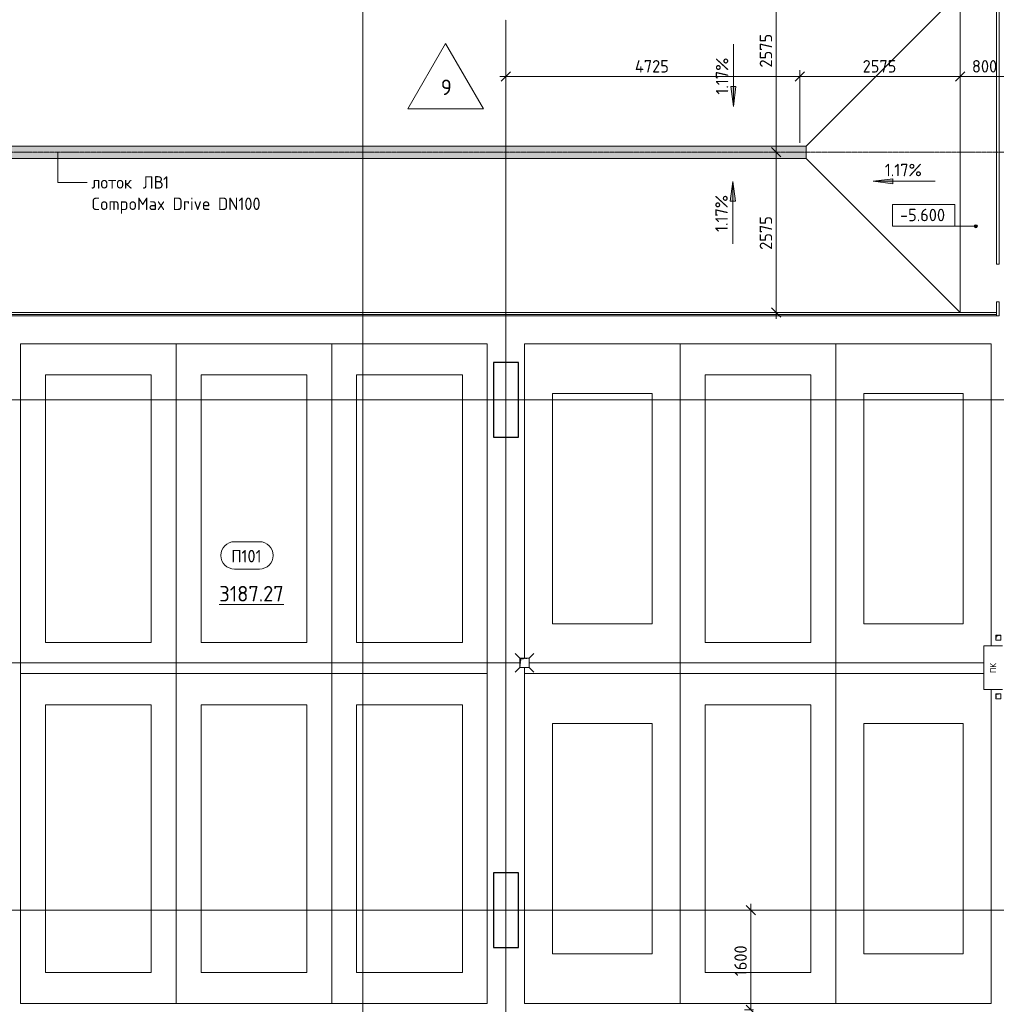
# Model space of a CAD drawing. Header units: millimetres. Extents: x 25420 to 100191, y -10965 to 131188.
# Tile 17 of 53: x 40986 to 56681, y 64288 to 80105. Entities that reach past the tile are written whole.
import ezdxf

# ---------------------------------------------------------------- set-up
doc = ezdxf.new("R2010")
doc.units = ezdxf.units.MM
for name, pattern in [('3_ Штрих_ 1 х 1 мм', [2, 1, -1]), ('4_ Штрихпунктир_ 10 х 2 мм', [14, 10, -2, 0, -2]), ('4_ Штрихпунктир_ 5 х 2 мм', [9, 5, -2, 0, -2])]:
    doc.linetypes.add(name, pattern=pattern)
for name, color, linetype, lineweight in [('A-ANNO-DIMS', 7, 'Continuous', 5), ('A-ANNO-DIMS-100', 7, 'Continuous', 5), ('A-ANNO-NOTE', 7, 'Continuous', 5), ('A-AREA-IDEN', 7, 'Continuous', 5), ('A-DETL', 7, 'Continuous', 25), ('A-DETL-GENF', 7, 'Continuous', 13), ('A-DOOR', 7, 'Continuous', 13), ('A-FLOR', 7, 'Continuous', 13), ('A-FLOR-IDEN', 7, 'Continuous', 5), ('A-GENM', 7, 'Continuous', 13), ('C-PRKG', 7, 'Continuous', 13), ('G-ANNO-DIMS', 7, 'Continuous', 5), ('G-ANNO-TEXT', 7, 'Continuous', 5), ('M-EQPM', 7, 'Continuous', 13), ('P-SANR-FIXT', 7, 'Continuous', 13), ('S-COLS', 7, 'Continuous', 25), ('S-GRID', 7, 'Continuous', 5)]:
    doc.layers.add(name, color=color, linetype=linetype, lineweight=lineweight)
doc.styles.add('GOST Common', font='GOST_Common.ttf', dxfattribs={"height": 100})
doc.styles.add('GOST Common_2', font='GOST_Common.ttf', dxfattribs={"height": 250})
doc.styles.add('GOST Common_3', font='GOST_Common.ttf', dxfattribs={"height": 200})
doc.dimstyles.new('2_мм', dxfattribs={"dimscale": 304.8, "dimtxt": 201.142999, "dimasz": 0.492126, "dimexe": 0.328084, "dimexo": 0.492126, "dimgap": 0, "dimtad": 1, "dimdec": 0, "dimdsep": 46, "dimtxsty": 'GOST Common_3', "dimblk1": 'OBLIQUE', "dimblk2": 'OBLIQUE', "dimsah": 1, "dimcen": 0.09, "dimdle": 0.328084, "dimadec": 5, "dimazin": 2, "dimtfac": 1, "dimtdec": 4, "dimtix": 1, "dimtmove": 0, "dimatfit": 3, "dimfxl": 1, "dimtvp": 1, "dimtolj": 1, "dimtzin": 0, "dimarcsym": 2})
doc.dimstyles.new('2_мм_1', dxfattribs={"dimscale": 304.8, "dimtxt": 201.142999, "dimasz": 0.492126, "dimexe": 0.328084, "dimexo": 0.492126, "dimgap": 0, "dimtad": 1, "dimdec": 0, "dimdsep": 46, "dimtxsty": 'GOST Common_3', "dimblk1": 'OBLIQUE', "dimblk2": 'OBLIQUE', "dimsah": 1, "dimcen": 0.09, "dimdle": 0.328084, "dimadec": 5, "dimazin": 2, "dimtfac": 1, "dimtdec": 4, "dimtix": 1, "dimtmove": 1, "dimatfit": 3, "dimfxl": 1, "dimtvp": 1, "dimtolj": 1, "dimtzin": 0, "dimarcsym": 2})

# ---------------------------------------------------------------- blocks, each defined once
blk = doc.blocks.new('АР_Машиноместо - 5300x2500_С-V5--01_Подвал_МП_часть Б')
at = {"layer": 'C-PRKG'}
for p, q in [((2500, 0), (0, 0)), ((0, 0), (0, -5300)), ((2500, 0), (2500, -5300)), ((400, -500), (400, -4800)), ((400, -500), (2100, -500)), ((2100, -500), (2100, -4800)), ((400, -4800), (2100, -4800)), ((2500, -5300), (0, -5300))]:
    blk.add_line(p, q, dxfattribs=at)
blk = doc.blocks.new('АР_Машиноместо - 5300x2500_С-V3--01_Подвал_МП_часть Б')
at = {"layer": 'C-PRKG'}
for p, q in [((2500, 5300), (0, 5300)), ((0, 0), (0, 5300)), ((2500, 0), (2500, 5300)), ((400, 4800), (2100, 4800)), ((400, 500), (400, 4800)), ((2100, 500), (2100, 4800)), ((400, 500), (2100, 500)), ((2500, 0), (0, 0))]:
    blk.add_line(p, q, dxfattribs=at)
blk = doc.blocks.new('АР_Машиноместо - 4900x2400_М__5300х2500_-V10--01_Подвал_МП_часть Б')
at = {"layer": 'C-PRKG'}
for p, q in [((2500, 5300), (120, 5300)), ((2500, 0), (2500, 5300)), ((0, 0), (0, 4855)), ((450, 4500), (2050, 4500)), ((450, 800), (450, 4500)), ((2050, 800), (2050, 4500)), ((450, 800), (2050, 800)), ((2500, 0), (0, 0))]:
    blk.add_line(p, q, dxfattribs=at)
blk = doc.blocks.new('АР_Машиноместо - 4900x2400_М__5300х2500_-V11--01_Подвал_МП_часть Б')
at = {"layer": 'C-PRKG'}
for p, q in [((2500, 0), (0, 0)), ((0, 0), (0, -5050)), ((2500, 0), (2500, -5300)), ((450, -800), (450, -4500)), ((450, -800), (2050, -800)), ((2050, -800), (2050, -4500)), ((450, -4500), (2050, -4500)), ((0, -5200), (0, -5300)), ((2500, -5300), (0, -5300))]:
    blk.add_line(p, q, dxfattribs=at)
blk = doc.blocks.new('АР_Машиноместо - 4900x2400_М__5300х2500_-V12--01_Подвал_МП_часть Б')
at = {"layer": 'C-PRKG'}
for p, q in [((2500, 0), (0, 0)), ((0, 0), (0, -5045)), ((2500, 0), (2500, -5300)), ((450, -800), (450, -4500)), ((450, -800), (2050, -800)), ((2050, -800), (2050, -4500)), ((450, -4500), (2050, -4500)), ((2500, -5300), (120, -5300))]:
    blk.add_line(p, q, dxfattribs=at)
blk = doc.blocks.new('АР_Машиноместо - 4900x2400_М__5300х2500_-3113489--01_Подвал_МП_часть Б')
at = {"layer": 'C-PRKG'}
for p, q in [((2500, 5300), (0, 5300)), ((0, 0), (0, 5300)), ((2500, 0), (2500, 5300)), ((450, 4500), (2050, 4500)), ((450, 800), (450, 4500)), ((2050, 800), (2050, 4500)), ((450, 800), (2050, 800)), ((2500, 0), (0, 0))]:
    blk.add_line(p, q, dxfattribs=at)
blk = doc.blocks.new('АР_Лоток - 200х100h_ЛВ1-7518943--01_Подвал_МП_часть Б')
at = {"layer": 'M-EQPM', "true_color": 0xdddddd}
blk.add_hatch(color=254, dxfattribs=at).paths.add_polyline_path([(16377, -100), (18510, -100), (18510, 100), (0, 100), (0, -100), (8806, -100)])
at = {"layer": 'M-EQPM'}
blk.add_line((18510, -100), (18510, 100), dxfattribs=at)
blk = doc.blocks.new('АР_Канал вертикальный прямоугольный - ПК-3224519--01_Подвал_МП_часть Б')
at = {"layer": 'A-DETL-GENF', "linetype": '3_ Штрих_ 1 х 1 мм'}
for p, q in [((-350, 150), (-350, -150)), ((350, -150), (350, 150)), ((-350, -150), (350, -150))]:
    blk.add_line(p, q, dxfattribs=at)
at = {"layer": 'M-EQPM'}
for p, q in [((-350, -150), (-350, 150)), ((350, 150), (350, -150)), ((350, -150), (-350, -150))]:
    blk.add_line(p, q, dxfattribs=at)
blk = doc.blocks.new('АР_Канал вертикальный прямоугольный - ВК-V26--01_Подвал_МП_часть Б')
at = {"layer": 'A-DETL-GENF'}
blk.add_hatch(color=256, dxfattribs=at).paths.add_polyline_path([(-75, -75), (-60, 60), (75, 75), (-75, 75)])
at = {"layer": 'A-DETL-GENF', "linetype": '3_ Штрих_ 1 х 1 мм'}
for p, q in [((75, 75), (-75, 75)), ((-75, 75), (-75, -75)), ((75, 75), (-75, 75)), ((-75, 75), (-75, -75)), ((-75, -75), (-60, 60)), ((-75, -75), (-60, 60)), ((-60, 60), (75, 75)), ((-60, 60), (75, 75)), ((75, -75), (75, 75)), ((-75, -75), (75, -75))]:
    blk.add_line(p, q, dxfattribs=at)
at = {"layer": 'M-EQPM'}
for p, q in [((-75, -75), (-75, 75)), ((-75, 75), (75, 75)), ((75, 75), (75, -75)), ((75, -75), (-75, -75))]:
    blk.add_line(p, q, dxfattribs=at)
blk = doc.blocks.new('АР_Канал вертикальный прямоугольный - АПТ-5386077--01_Подвал_МП_часть Б')
at = {"layer": 'A-DETL-GENF'}
blk.add_hatch(color=256, dxfattribs=at).paths.add_polyline_path([(-40, -40), (-32, 32), (40, 40), (-40, 40)])
at = {"layer": 'A-DETL-GENF', "linetype": '3_ Штрих_ 1 х 1 мм'}
for p, q in [((40, 40), (-40, 40)), ((-40, 40), (-40, -40)), ((40, 40), (-40, 40)), ((-40, 40), (-40, -40)), ((-40, -40), (-32, 32)), ((-40, -40), (-32, 32)), ((-32, 32), (40, 40)), ((-32, 32), (40, 40)), ((40, -40), (40, 40)), ((-40, -40), (40, -40))]:
    blk.add_line(p, q, dxfattribs=at)
at = {"layer": 'M-EQPM'}
for p, q in [((-40, -40), (-40, 40)), ((-40, 40), (40, 40)), ((40, 40), (40, -40)), ((40, -40), (-40, -40))]:
    blk.add_line(p, q, dxfattribs=at)
blk = doc.blocks.new('АР-Заполнение деф_ шва - Д_ш_-4332460--01_Подвал_МП_часть Б')
at = {"layer": 'A-GENM'}
for p, q in [((0, 25), (25056, 25)), ((0, -25), (25056, -25))]:
    blk.add_line(p, q, dxfattribs=at)
blk = doc.blocks.new('АР_Трап - 100-100-2797955--01_Подвал_МП_часть Б')
at = {"layer": 'P-SANR-FIXT'}
for p, q in [((-75, 75), (-150, 150)), ((-100, 0), (-75, 0)), ((0, 75), (0, 100)), ((75, 75), (150, 150)), ((75, 0), (100, 0)), ((-75, -75), (-150, -150)), ((0, -100), (0, -75)), ((75, -75), (150, -150))]:
    blk.add_line(p, q, dxfattribs=at)
blk = doc.blocks.new('АР-Ворота сборка - Ворота секционные_5200х2600 _h_-7307873--01_Подвал_МП_часть Б')
at = {"layer": 'A-DETL-GENF'}
for p, q in [((-2275, 218), (-2503, 218)), ((-2503, 218), (-2503, 173)), ((-2503, 173), (-2275, 173)), ((-2275, 173), (-2275, 218)), ((-1675, 218), (-1675, 173)), ((2753, 218), (-1675, 218)), ((-1675, 173), (2753, 173)), ((2753, 173), (2753, 218))]:
    blk.add_line(p, q, dxfattribs=at)
blk = doc.blocks.new('Марка помещения _Номер_ - 2 мм-68851--01_Подвал_МП_часть Б')
at = {"layer": 'A-AREA-IDEN'}
for p, q in [((-2.03, 2.21), (1.97, 2.21)), ((-2.03, -2.19), (1.97, -2.19))]:
    blk.add_line(p, q, dxfattribs=at)
for centre, start, end in [((-2.03, 0.01), 90, 270), ((1.97, 0.01), 270, 90)]:
    blk.add_arc(centre, 2.2, start, end, dxfattribs=at)
blk = doc.blocks.new('Марка полов - Марка полов-4106608--01_Подвал_МП_часть Б')
at = {"layer": 'A-FLOR-IDEN'}
for p, q in [((0, 7), (-6.06, -3.5)), ((6.06, -3.5), (0, 7)), ((-6.06, -3.5), (6.06, -3.5))]:
    blk.add_line(p, q, dxfattribs=at)
blk = doc.blocks.new('DIMBLOCK200--01_Подвал_МП_часть Б')
at = {"layer": 'A-ANNO-DIMS-100', "lineweight": 25, "transparency": 16777216}
for p, q in [((52734, 65800), (52659, 65875)), ((52734, 65800), (52809, 65725)), ((52734, 64200), (52659, 64275)), ((52734, 64200), (52809, 64125))]:
    blk.add_line(p, q, dxfattribs=at)
at = {"layer": 'A-ANNO-DIMS-100', "transparency": 16777216}
for p, q in [((52734, 64200), (52734, 65900)), ((52778, 65800), (52634, 65800)), ((52734, 65800), (52778, 65800)), ((52778, 64200), (52634, 64200)), ((52734, 64200), (52778, 64200))]:
    blk.add_line(p, q, dxfattribs=at)
at = {"layer": 'A-ANNO-DIMS-100', "color": 0, "transparency": 16777216, "insert": (52472, 64739), "char_height": 200, "width": 625.93, "attachment_point": 1, "rotation": 90, "line_spacing_factor": 1.022761, "style": 'GOST Common_3'}
blk.add_mtext('1600', dxfattribs=at)
blk = doc.blocks.new('_Oblique')
at = {"color": 0, "linetype": 'ByBlock', "lineweight": -2}
blk.add_line((-0.5, -0.5), (0.5, 0.5), dxfattribs=at)
blk = doc.blocks.new('DIMBLOCK201--01_Подвал_МП_часть Б')
at = {"layer": 'A-ANNO-DIMS-100', "transparency": 16777216}
for p, q in [((48800, 79151), (48800, 79295)), ((53525, 78125), (53525, 79295)), ((48700, 79195), (53525, 79195)), ((48800, 79195), (48800, 79151)), ((53525, 79195), (53525, 78125))]:
    blk.add_line(p, q, dxfattribs=at)
at = {"layer": 'A-ANNO-DIMS-100', "lineweight": 25, "transparency": 16777216}
for p, q in [((48800, 79195), (48875, 79270)), ((53525, 79195), (53600, 79270)), ((48800, 79195), (48725, 79120)), ((53525, 79195), (53450, 79120))]:
    blk.add_line(p, q, dxfattribs=at)
at = {"layer": 'A-ANNO-DIMS-100', "color": 0, "transparency": 16777216, "insert": (50873, 79456), "char_height": 200, "width": 695.48, "attachment_point": 1, "line_spacing_factor": 1.022761, "style": 'GOST Common_3'}
blk.add_mtext('4725', dxfattribs=at)
blk = doc.blocks.new('DIMBLOCK202--01_Подвал_МП_часть Б')
at = {"layer": 'A-ANNO-DIMS-100', "transparency": 16777216}
for p, q in [((53525, 78125), (53525, 79295)), ((56100, 79151), (56100, 79295)), ((53525, 79195), (56100, 79195)), ((53525, 79195), (53525, 78125)), ((56100, 79195), (56100, 79151))]:
    blk.add_line(p, q, dxfattribs=at)
at = {"layer": 'A-ANNO-DIMS-100', "lineweight": 25, "transparency": 16777216}
for p, q in [((53525, 79195), (53600, 79270)), ((56100, 79195), (56175, 79270)), ((53525, 79195), (53450, 79120)), ((56100, 79195), (56025, 79120))]:
    blk.add_line(p, q, dxfattribs=at)
at = {"layer": 'A-ANNO-DIMS-100', "color": 0, "transparency": 16777216, "insert": (54533, 79456), "char_height": 200, "width": 670.93, "attachment_point": 1, "line_spacing_factor": 1.022761, "style": 'GOST Common_3'}
blk.add_mtext('2575', dxfattribs=at)
blk = doc.blocks.new('DIMBLOCK203--01_Подвал_МП_часть Б')
at = {"layer": 'A-ANNO-DIMS-100', "transparency": 16777216}
for p, q in [((56100, 79151), (56100, 79295)), ((56900, 79151), (56900, 79295)), ((56100, 79195), (56900, 79195)), ((56100, 79195), (56100, 79151)), ((56900, 79195), (56900, 79151))]:
    blk.add_line(p, q, dxfattribs=at)
at = {"layer": 'A-ANNO-DIMS-100', "lineweight": 25, "transparency": 16777216}
for p, q in [((56100, 79195), (56175, 79270)), ((56900, 79195), (56975, 79270)), ((56100, 79195), (56025, 79120)), ((56900, 79195), (56825, 79120))]:
    blk.add_line(p, q, dxfattribs=at)
at = {"layer": 'A-ANNO-DIMS-100', "color": 0, "transparency": 16777216, "insert": (56290, 79456), "char_height": 200, "width": 503.2, "attachment_point": 1, "line_spacing_factor": 1.022761, "style": 'GOST Common_3'}
blk.add_mtext('800', dxfattribs=at)
blk = doc.blocks.new('DIMBLOCK206--01_Подвал_МП_часть Б')
at = {"layer": 'A-ANNO-DIMS-100', "lineweight": 25, "transparency": 16777216}
for p, q in [((53141, 77975), (53066, 78050)), ((53141, 77975), (53216, 77900)), ((53141, 75400), (53066, 75475)), ((53141, 75400), (53216, 75325))]:
    blk.add_line(p, q, dxfattribs=at)
at = {"layer": 'A-ANNO-DIMS-100', "transparency": 16777216}
for p, q in [((53185, 77975), (53041, 77975)), ((53141, 75300), (53141, 77975)), ((53141, 77975), (53185, 77975)), ((53185, 75400), (53041, 75400)), ((53141, 75400), (53185, 75400))]:
    blk.add_line(p, q, dxfattribs=at)
at = {"layer": 'A-ANNO-DIMS-100', "color": 0, "transparency": 16777216, "insert": (52879, 76408), "char_height": 200, "width": 670.93, "attachment_point": 1, "rotation": 90, "line_spacing_factor": 1.022761, "style": 'GOST Common_3'}
blk.add_mtext('2575', dxfattribs=at)
blk = doc.blocks.new('DIMBLOCK207--01_Подвал_МП_часть Б')
at = {"layer": 'A-ANNO-DIMS-100', "transparency": 16777216}
for p, q in [((53185, 80550), (53041, 80550)), ((53141, 77975), (53141, 80650)), ((53141, 80550), (53185, 80550)), ((53141, 79896), (53141, 79236)), ((53141, 79236), (53141, 79263)), ((53185, 77975), (53041, 77975)), ((53141, 77975), (53185, 77975))]:
    blk.add_line(p, q, dxfattribs=at)
at = {"layer": 'A-ANNO-DIMS-100', "lineweight": 25, "transparency": 16777216}
for p, q in [((53141, 80550), (53066, 80625)), ((53141, 80550), (53216, 80475)), ((53141, 77975), (53066, 78050)), ((53141, 77975), (53216, 77900))]:
    blk.add_line(p, q, dxfattribs=at)
at = {"layer": 'A-ANNO-DIMS-100', "color": 0, "transparency": 16777216, "insert": (52879, 79336), "char_height": 200, "width": 670.93, "attachment_point": 1, "rotation": 90, "line_spacing_factor": 1.022761, "style": 'GOST Common_3'}
blk.add_mtext('2575', dxfattribs=at)
blk = doc.blocks.new('Высотные отметки - Frame_2-749557--01_Подвал_МП_часть Б')
at = {"layer": 'G-ANNO-DIMS'}
for p, q in [((-5, 3.5), (-5, 0)), ((5, 3.5), (-5, 3.5)), ((5, 0), (5, 3.5)), ((-5, 0), (5, 0))]:
    blk.add_line(p, q, dxfattribs=at)

msp = doc.modelspace()

# ---------------------------------------------------------------- hatches: boundary and pattern name
at = {"layer": 'G-ANNO-DIMS'}
for points in [[(52455.089611, 78712.137115), (52496.889279, 79029.637115), (52413.289943, 79029.637115)], [(52446.425071, 77506.257219), (52404.625403, 77188.757219), (52488.224739, 77188.757219)], [(54700.883057, 77508.742617), (55018.383057, 77466.942949), (55018.383057, 77550.542285)]]:
    msp.add_hatch(color=256, dxfattribs=at).paths.add_polyline_path(points)
h = msp.add_hatch(color=256, dxfattribs=at)
edge = h.paths.add_edge_path()
edge.add_arc((56351.792532, 76785.973237), 25, 0, 360)

# ---------------------------------------------------------------- linework, layer by layer
at = {"layer": 'A-DETL', "linetype": '4_ Штрихпунктир_ 5 х 2 мм', "lineweight": 5}
msp.add_line((89346.177903, 77975), (32790, 77975), dxfattribs=at)
at = {"layer": 'A-FLOR'}
for p, q in [((53625, 78075), (56100, 80550)), ((56100, 80550), (56100, 75400)), ((53625.433263, 78075), (34115, 78075)), ((53625.433263, 77875), (53625.433263, 78075)), ((34115, 77875), (53625.433263, 77875)), ((56100, 75400), (53625, 77875)), ((56681.467009, 75400), (31640, 75400)), ((31650, 75350), (56681.467009, 75350)), ((31665.686514, 75370), (56681.467009, 75370)), ((49025, 69775), (33100, 69775)), ((56480, 69775), (49175, 69775))]:
    msp.add_line(p, q, dxfattribs=at)
at = {"layer": 'G-ANNO-DIMS'}
for p, q in [((52455.089611, 79712.137115), (52455.089611, 78712.137115)), ((52496.889279, 79029.637115), (52413.289943, 79029.637115)), ((52413.289943, 79029.637115), (52455.089611, 78712.137115)), ((52455.089611, 78712.137115), (52496.889279, 79029.637115)), ((52446.425071, 77506.257219), (52404.625403, 77188.757219)), ((52488.224739, 77188.757219), (52446.425071, 77506.257219)), ((52446.425071, 76506.257219), (52446.425071, 77506.257219)), ((55018.383057, 77550.542285), (54700.883057, 77508.742617)), ((54700.883057, 77508.742617), (55018.383057, 77466.942949)), ((55700.883057, 77508.742617), (54700.883057, 77508.742617)), ((55018.383057, 77466.942949), (55018.383057, 77550.542285)), ((52404.625403, 77188.757219), (52488.224739, 77188.757219)), ((56351.792532, 76785.973237), (55515.476037, 76785.973237))]:
    msp.add_line(p, q, dxfattribs=at)
msp.add_circle((56351.792532, 76785.973237), 25, dxfattribs=at)
at = {"layer": 'G-ANNO-TEXT'}
for p, q in [((41599.707458, 77977.19902), (41599.707458, 77491.237547)), ((41599.707458, 77491.237547), (42072.853817, 77491.237547))]:
    msp.add_line(p, q, dxfattribs=at)
at = {"layer": 'S-COLS'}
for p, q in [((49000, 74600), (48600, 74600)), ((48600, 74600), (48600, 73400)), ((49000, 73400), (49000, 74600)), ((48600, 73400), (49000, 73400)), ((49000, 66400), (48600, 66400)), ((48600, 66400), (48600, 65200)), ((49000, 65200), (49000, 66400)), ((48600, 65200), (49000, 65200))]:
    msp.add_line(p, q, dxfattribs=at)
at = {"layer": 'S-GRID', "linetype": '4_ Штрихпунктир_ 10 х 2 мм'}
for p, q in [((46500, 50350), (46500, 130388.42805)), ((46500, 80104.964717), (46500, 129588.42805)), ((48800, 50350), (48800, 80104.964717)), ((90016.401776, 74000), (28300, 74000)), ((90016.401776, 65800), (28300, 65800))]:
    msp.add_line(p, q, dxfattribs=at)

# ---------------------------------------------------------------- block references
at = {"layer": 'A-AREA-IDEN', "xscale": 99.99999999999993, "yscale": 99.99999999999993, "zscale": 99.99999999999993}
msp.add_blockref('Марка помещения _Номер_ - 2 мм-68851--01_Подвал_МП_часть Б', (44642.544394, 71498.378946), dxfattribs=at)
at = {"layer": 'A-DOOR', "rotation": 89.99999999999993}
msp.add_blockref('АР-Ворота сборка - Ворота секционные_5200х2600 _h_-7307873--01_Подвал_МП_часть Б', (56899.967009, 77850), dxfattribs=at)
at = {"layer": 'A-FLOR-IDEN', "xscale": 99.99999999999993, "yscale": 99.99999999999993, "zscale": 99.99999999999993}
msp.add_blockref('Марка полов - Марка полов-4106608--01_Подвал_МП_часть Б', (47831.280367, 79020.968048), dxfattribs=at)
at = {"layer": 'A-GENM'}
msp.add_blockref('АР-Заполнение деф_ шва - Д_ш_-4332460--01_Подвал_МП_часть Б', (31625, 75375), dxfattribs=at)
at = {"layer": 'C-PRKG'}
for name, p in [('АР_Машиноместо - 5300x2500_С-V5--01_Подвал_МП_часть Б', (41000, 74900)), ('АР_Машиноместо - 4900x2400_М__5300х2500_-V11--01_Подвал_МП_часть Б', (49100, 74900)), ('АР_Машиноместо - 5300x2500_С-V5--01_Подвал_МП_часть Б', (51600, 74900)), ('АР_Машиноместо - 5300x2500_С-V3--01_Подвал_МП_часть Б', (41000, 64300)), ('АР_Машиноместо - 4900x2400_М__5300х2500_-3113489--01_Подвал_МП_часть Б', (49100, 64300)), ('АР_Машиноместо - 5300x2500_С-V3--01_Подвал_МП_часть Б', (51600, 64300))]:
    msp.add_blockref(name, p, dxfattribs=at)
at = {"layer": 'C-PRKG', "rotation": 180}
for name, p in [('АР_Машиноместо - 5300x2500_С-V3--01_Подвал_МП_часть Б', (46000, 74900)), ('АР_Машиноместо - 5300x2500_С-V3--01_Подвал_МП_часть Б', (48500, 74900)), ('АР_Машиноместо - 4900x2400_М__5300х2500_-V10--01_Подвал_МП_часть Б', (56600, 74900)), ('АР_Машиноместо - 5300x2500_С-V5--01_Подвал_МП_часть Б', (46000, 64300)), ('АР_Машиноместо - 5300x2500_С-V5--01_Подвал_МП_часть Б', (48500, 64300)), ('АР_Машиноместо - 4900x2400_М__5300х2500_-V12--01_Подвал_МП_часть Б', (56600, 64300))]:
    msp.add_blockref(name, p, dxfattribs=at)
at = {"layer": 'G-ANNO-DIMS', "xscale": 99.99999999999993, "yscale": 99.99999999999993, "zscale": 99.99999999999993}
msp.add_blockref('Высотные отметки - Frame_2-749557--01_Подвал_МП_часть Б', (55515.476037, 76785.973237), dxfattribs=at)
at = {"layer": 'M-EQPM'}
for name, p in [('АР_Лоток - 200х100h_ЛВ1-7518943--01_Подвал_МП_часть Б', (35115, 77975)), ('АР_Канал вертикальный прямоугольный - АПТ-5386077--01_Подвал_МП_часть Б', (56715, 70175)), ('АР_Канал вертикальный прямоугольный - ВК-V26--01_Подвал_МП_часть Б', (49100, 69775)), ('АР_Канал вертикальный прямоугольный - АПТ-5386077--01_Подвал_МП_часть Б', (56715, 69235))]:
    msp.add_blockref(name, p, dxfattribs=at)
at = {"layer": 'M-EQPM', "rotation": 270}
msp.add_blockref('АР_Канал вертикальный прямоугольный - ПК-3224519--01_Подвал_МП_часть Б', (56630, 69695), dxfattribs=at)
at = {"layer": 'P-SANR-FIXT'}
msp.add_blockref('АР_Трап - 100-100-2797955--01_Подвал_МП_часть Б', (49100, 69775), dxfattribs=at)

# ---------------------------------------------------------------- texts
at = {"layer": 'A-ANNO-NOTE', "insert": (56579.422236, 69607.593256), "char_height": 100, "width": 192.405, "attachment_point": 1, "rotation": 90, "style": 'GOST Common'}
msp.add_mtext('ПК', dxfattribs=at)
at = {"layer": 'A-AREA-IDEN', "attachment_point": 1}
for s, insert, char_height, width, style in [('\\fGOST Common|b0|i0|c204|p34|;П', (44385.030198, 71587.122128), 200, 200.421875, 'GOST Common_3'), ('101', (44550.394781, 71587.122128), 200, 416.8775, 'GOST Common_3'), ('\\L3187.27', (44194.182072, 71008.558447), 250, 1322.784375, 'GOST Common_2')]:
    msp.add_mtext(s, dxfattribs=dict(at, insert=insert, char_height=char_height, width=width, style=style))
at = {"layer": 'A-FLOR-IDEN', "insert": (47754.404084, 79143.02972), "char_height": 250, "width": 216.455625, "attachment_point": 1, "style": 'GOST Common_2'}
msp.add_mtext('\\fGOST Common|b0|i0|c204|p34|;9', dxfattribs=at)
at = {"layer": 'G-ANNO-DIMS', "char_height": 200, "width": 745.80863138, "attachment_point": 1, "rotation": 90, "line_spacing_factor": 1.022761, "style": 'GOST Common_3'}
for insert in [(52173.723951, 78901.383519), (52165.05941, 76695.503622)]:
    msp.add_mtext('1.17%', dxfattribs=dict(at, insert=insert))
at = {"layer": 'G-ANNO-DIMS', "char_height": 200, "attachment_point": 1, "line_spacing_factor": 1.022761, "style": 'GOST Common_3'}
for s, insert, width in [('1.17%', (54890.129461, 77790.108277), 745.80863138), ('-5.600', (55133.319511, 77067.338898), 917.17566319)]:
    msp.add_mtext(s, dxfattribs=dict(at, insert=insert, width=width))
at = {"layer": 'G-ANNO-TEXT', "char_height": 200, "attachment_point": 1, "style": 'GOST Common_3'}
for s, insert, width in [('лоток', (42137.853817, 77591.237547), 913.92375), ('\\fGOST Common|b0|i0|c204|p34|; ', (42891.916317, 77591.237547), 88.185625), ('ЛВ', (42964.676734, 77591.237547), 392.826875), ('\\fGOST Common|b0|i0|c204|p34|;1', (43288.791317, 77591.237547), 120.253125), ('CompoMax Drive DN100', (42137.853817, 77247.279214), 3310.969375)]:
    msp.add_mtext(s, dxfattribs=dict(at, insert=insert, width=width))

# ---------------------------------------------------------------- dimensions: what is measured, and where the dimension line sits
at = {"layer": 'A-ANNO-DIMS'}
dim = msp.add_linear_dim(base=(53140.840938, 80550), p1=(53034.774921, 77975), p2=(53034.774921, 80550), angle=90, dimstyle='2_мм_1', override={"dimpost": '<>', "dimfxl": 2575}, dxfattribs=at)
dim.commit()
dim.dimension.update_dxf_attribs({"geometry": 'DIMBLOCK207--01_Подвал_МП_часть Б', "text_midpoint": (53012.808611, 79671.881256), "dimtype": 160, "text_rotation": 90})
for base, p1, p2, override, picture, middle in [((53525, 79194.857399), (48800, 79300.923416), (53525, 77975), {"dimpost": '<>', "dimfxl": 4907.514433}, 'DIMBLOCK201--01_Подвал_МП_часть Б', (51162.5, 79294.857399)), ((56100, 79194.857399), (53525, 77975), (56100, 79300.923416), {"dimpost": '<>', "dimfxl": 2896.324897}, 'DIMBLOCK202--01_Подвал_МП_часть Б', (54812.5, 79294.857399)), ((56900, 79194.857399), (56100, 79300.923416), (56900, 79300.923416), {"dimpost": '<>', "dimfxl": 800}, 'DIMBLOCK203--01_Подвал_МП_часть Б', (56500, 79294.857399))]:
    dim = msp.add_linear_dim(base=base, p1=p1, p2=p2, dimstyle='2_мм', override=override, dxfattribs=at)
    dim.commit()
    dim.dimension.update_dxf_attribs({"geometry": picture, "text_midpoint": middle})
for base, p1, p2, override, picture, middle in [((53140.840938, 77975), (53034.774921, 75400), (53034.774921, 77975), {"dimpost": '<>', "dimfxl": 2575}, 'DIMBLOCK206--01_Подвал_МП_часть Б', (53040.840938, 76687.5)), ((52733.602691, 65800), (52627.536673, 64200), (52627.536673, 65800), {"dimpost": '<>', "dimfxl": 1600}, 'DIMBLOCK200--01_Подвал_МП_часть Б', (52633.602691, 65000))]:
    dim = msp.add_linear_dim(base=base, p1=p1, p2=p2, angle=90, dimstyle='2_мм', override=override, dxfattribs=at)
    dim.commit()
    dim.dimension.update_dxf_attribs({"geometry": picture, "text_midpoint": middle})

doc.saveas('drawing.dxf')
